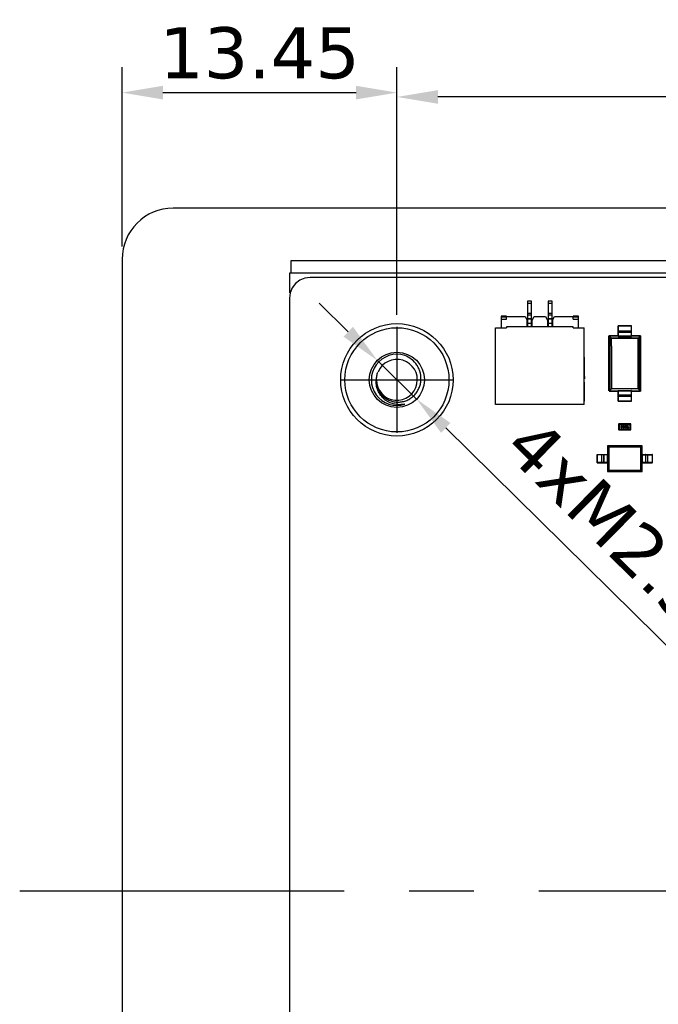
# Model space of a CAD drawing. Header units: millimetres. Extents: x 344 to 667, y 229 to 335.
# Tile 19 of 206: x 531 to 563, y 269 to 317. Entities that reach past the tile are written whole.
import ezdxf

# ---------------------------------------------------------------- set-up
doc = ezdxf.new("R2010")
doc.units = ezdxf.units.MM
doc.header["$LTSCALE"] = 0.5
doc.header["$PDMODE"] = 3
doc.header["$PDSIZE"] = 0.3125
doc.linetypes.add('CENTER', pattern=[50.8, 31.75, -6.35, 6.35, -6.35])
doc.layers.get('0').update_dxf_attribs({"linetype": 'CONTINUOUS'})
doc.layers.get('Defpoints').update_dxf_attribs({"linetype": 'CONTINUOUS'})
doc.layers.add('Dim', color=6, linetype='CONTINUOUS', lineweight=13)
doc.styles.add('Verdana', font='verdana.ttf', dxfattribs={"height": 2.5})
doc.dimstyles.new('aaaaaaaa 3.0', dxfattribs={"dimtxt": 2.5, "dimasz": 2, "dimexe": 1.25, "dimexo": 0.625, "dimtad": 1, "dimzin": 9, "dimdsep": 46, "dimtxsty": 'Verdana', "dimcen": 0, "dimazin": 0, "dimtfac": 1, "dimtmove": 0, "dimatfit": 3, "dimfxl": 1, "dimlwd": 25, "dimlwe": 25, "dimarcsym": 0})

# ---------------------------------------------------------------- blocks, each defined once
blk = doc.blocks.new('*D29')
at = {"layer": 'Defpoints', "color": 0}
for p in [(548.852, 300.23), (550.775, 298.335)]:
    blk.add_point(p, dxfattribs=at)
at = {"layer": 'Dim', "color": 0, "lineweight": 25}
for p, q in [((547.428, 301.634), (546.003, 303.038)), ((548.852, 300.23), (550.775, 298.335)), ((568.452, 280.91), (552.199, 296.931))]:
    blk.add_line(p, q, dxfattribs=at)
at = {"layer": 'Dim', "color": 0}
for points in [[(547.194, 301.397), (547.662, 301.872), (548.852, 300.23)], [(552.433, 297.168), (551.965, 296.693), (550.775, 298.335)]]:
    blk.add_solid(points, dxfattribs=at)
at = {"layer": 'Dim', "color": 0, "insert": (562.628, 289.832), "char_height": 2.5, "attachment_point": 5, "rotation": 315.4114, "style": 'Verdana'}
blk.add_mtext('4xM2.5{\\f宋体|b0|i0|c134|p2;螺纹}', dxfattribs=at)
blk = doc.blocks.new('*D32')
at = {"layer": 'Defpoints', "color": 0}
for p in [(549.811, 313.125), (549.811, 301.833), (641.811, 301.833)]:
    blk.add_point(p, dxfattribs=at)
at = {"layer": 'Dim', "color": 0, "lineweight": 25}
for p, q in [((549.811, 302.458), (549.811, 314.375)), ((641.811, 302.458), (641.811, 314.375)), ((639.811, 313.125), (551.811, 313.125))]:
    blk.add_line(p, q, dxfattribs=at)
at = {"layer": 'Dim', "color": 0}
for points in [[(551.811, 313.458), (551.811, 312.792), (549.811, 313.125)], [(639.811, 312.792), (639.811, 313.458), (641.811, 313.125)]]:
    blk.add_solid(points, dxfattribs=at)
at = {"layer": 'Dim', "color": 0, "insert": (595.811, 315.05), "char_height": 2.5, "attachment_point": 5, "style": 'Verdana'}
blk.add_mtext('92', dxfattribs=at)
blk = doc.blocks.new('*D33')
at = {"layer": 'Defpoints', "color": 0}
for p in [(549.811, 313.337), (536.361, 305.183), (549.811, 302.033)]:
    blk.add_point(p, dxfattribs=at)
at = {"layer": 'Dim', "color": 0, "lineweight": 25}
for p, q in [((536.361, 305.808), (536.361, 314.587)), ((549.811, 302.658), (549.811, 314.587)), ((538.361, 313.337), (547.811, 313.337))]:
    blk.add_line(p, q, dxfattribs=at)
at = {"layer": 'Dim', "color": 0}
for points in [[(538.361, 313.67), (538.361, 313.003), (536.361, 313.337)], [(547.811, 313.003), (547.811, 313.67), (549.811, 313.337)]]:
    blk.add_solid(points, dxfattribs=at)
at = {"layer": 'Dim', "color": 0, "insert": (543.086, 315.264), "char_height": 2.5, "attachment_point": 5, "style": 'Verdana'}
blk.add_mtext('13.45', dxfattribs=at)

msp = doc.modelspace()

# ---------------------------------------------------------------- linework, layer by layer
at = {"linetype": 'Continuous'}
for p, q in [((648.261, 307.683), (538.861, 307.683)), ((536.361, 305.183), (536.361, 243.383)), ((544.611, 305.113), (544.611, 304.513)), ((646.561, 305.113), (544.611, 305.113)), ((544.576, 303.544), (544.576, 304.513)), ((544.576, 304.513), (647.146, 304.513)), ((545.053, 304.156), (544.844, 303.996)), ((545.296, 304.257), (545.053, 304.156)), ((545.557, 304.283), (545.296, 304.257)), ((646.057, 304.283), (545.557, 304.283)), ((544.583, 303.544), (544.549, 303.283)), ((544.684, 303.787), (544.583, 303.544)), ((544.844, 303.996), (544.684, 303.787)), ((544.549, 303.283), (544.554, 266.733)), ((556.202, 303.131), (556.202, 301.881)), ((556.402, 303.131), (556.202, 303.131)), ((556.402, 301.881), (556.402, 303.131)), ((557.202, 303.131), (557.202, 301.881)), ((557.402, 303.131), (557.202, 303.131)), ((557.402, 301.881), (557.402, 303.131)), ((556.202, 303.031), (556.402, 303.031)), ((557.202, 303.031), (557.402, 303.031)), ((554.917, 302.391), (554.917, 301.831)), ((555.167, 302.391), (554.917, 302.391)), ((554.917, 302.382), (555.167, 302.382)), ((555.167, 302.343), (554.917, 302.343)), ((554.917, 302.252), (555.167, 302.252)), ((555.167, 302.382), (555.167, 302.391)), ((555.167, 302.252), (555.167, 302.381)), ((555.167, 302.381), (556.077, 302.381)), ((556.077, 302.381), (556.177, 302.207)), ((556.177, 301.881), (556.177, 302.207)), ((556.202, 302.539), (556.402, 302.539)), ((556.402, 302.452), (556.202, 302.452)), ((556.202, 302.276), (556.402, 302.276)), ((556.402, 302.251), (556.202, 302.251)), ((556.427, 302.207), (556.527, 302.381)), ((556.427, 301.881), (556.427, 302.207)), ((556.527, 302.381), (557.077, 302.381)), ((557.077, 302.381), (557.177, 302.207)), ((557.177, 302.207), (557.177, 301.881)), ((557.202, 302.539), (557.402, 302.539)), ((557.402, 302.452), (557.202, 302.452)), ((557.202, 302.276), (557.402, 302.276)), ((557.402, 302.251), (557.202, 302.251)), ((557.427, 302.207), (557.527, 302.381)), ((557.427, 302.207), (557.427, 301.881)), ((557.527, 302.381), (558.437, 302.38)), ((558.437, 302.39), (558.437, 302.381)), ((558.687, 302.39), (558.437, 302.39)), ((558.437, 302.381), (558.687, 302.381)), ((558.437, 302.252), (558.437, 302.38)), ((558.687, 302.343), (558.437, 302.343)), ((558.437, 302.252), (558.687, 302.252)), ((558.687, 301.83), (558.687, 302.39)), ((554.627, 298.081), (554.627, 301.831)), ((554.627, 301.831), (555.167, 301.831)), ((555.167, 301.881), (555.167, 301.831)), ((558.437, 301.88), (555.167, 301.881)), ((556.202, 302.055), (556.402, 302.055)), ((556.402, 302.046), (556.202, 302.046)), ((557.202, 302.055), (557.402, 302.055)), ((557.402, 302.046), (557.202, 302.046)), ((558.437, 301.83), (558.437, 301.88)), ((558.437, 301.83), (558.977, 301.83)), ((558.977, 298.08), (558.977, 301.83)), ((560.632, 301.926), (560.632, 301.405)), ((560.632, 301.926), (561.282, 301.926)), ((560.632, 301.681), (561.282, 301.681)), ((560.637, 301.405), (560.637, 301.931)), ((561.277, 301.931), (560.637, 301.931)), ((561.277, 301.606), (560.637, 301.606)), ((561.277, 301.931), (561.277, 301.405)), ((561.282, 301.405), (561.282, 301.926)), ((560.182, 301.421), (560.182, 299.631)), ((560.182, 301.421), (560.182, 299.631)), ((560.182, 301.421), (560.291, 301.313)), ((560.182, 301.421), (560.182, 301.421)), ((560.182, 299.631), (560.182, 301.421)), ((560.191, 301.431), (560.188, 301.43)), ((560.191, 301.431), (560.192, 301.431)), ((560.192, 301.431), (560.191, 301.431)), ((560.192, 301.431), (560.192, 301.431)), ((560.192, 301.431), (560.301, 301.322)), ((560.192, 301.431), (560.192, 301.431)), ((560.192, 301.431), (560.632, 301.431)), ((560.632, 301.431), (560.192, 301.431)), ((560.192, 301.431), (560.193, 301.431)), ((560.246, 298.785), (560.246, 301.357)), ((560.291, 301.313), (560.299, 301.313)), ((560.299, 301.313), (560.299, 300.931)), ((560.301, 301.314), (560.301, 301.322)), ((561.614, 301.322), (560.301, 301.322)), ((560.301, 301.314), (561.614, 301.314)), ((560.632, 301.431), (561.282, 301.431)), ((560.637, 301.405), (561.277, 301.405)), ((561.282, 301.431), (561.722, 301.431)), ((561.722, 301.431), (561.282, 301.431)), ((561.614, 301.322), (561.722, 301.431)), ((561.614, 301.322), (561.614, 301.314)), ((561.615, 300.931), (561.615, 301.312)), ((561.615, 301.312), (561.623, 301.312)), ((561.623, 301.312), (561.732, 301.421)), ((561.668, 301.357), (561.668, 298.795)), ((561.722, 301.431), (561.722, 301.431)), ((561.732, 301.421), (561.732, 298.741)), ((561.732, 298.741), (561.732, 301.421)), ((561.732, 301.421), (561.732, 301.421)), ((560.299, 300.931), (560.301, 300.931)), ((560.301, 300.931), (560.301, 298.85)), ((561.613, 298.85), (561.614, 300.931)), ((561.615, 300.931), (561.614, 300.931)), ((558.977, 300.399), (558.987, 300.399)), ((558.987, 300.321), (558.977, 300.321)), ((558.977, 300.293), (558.987, 300.293)), ((558.977, 300.216), (558.987, 300.216)), ((558.977, 300.204), (558.987, 300.204)), ((558.977, 300.174), (558.987, 300.174)), ((558.987, 300.216), (558.987, 300.399)), ((558.987, 299.613), (558.987, 300.204)), ((558.977, 300.144), (558.987, 300.144)), ((558.987, 300.066), (558.977, 300.066)), ((558.977, 300.038), (558.987, 300.038)), ((558.977, 299.961), (558.987, 299.961)), ((558.977, 299.95), (558.987, 299.95)), ((558.977, 299.919), (558.987, 299.919)), ((558.987, 299.842), (558.977, 299.842)), ((558.977, 299.784), (558.987, 299.784)), ((558.977, 299.753), (558.987, 299.753)), ((558.987, 299.746), (558.977, 299.746)), ((558.977, 299.741), (558.987, 299.741)), ((558.977, 299.636), (558.987, 299.636)), ((558.977, 299.629), (558.987, 299.629)), ((558.987, 299.613), (558.977, 299.613)), ((558.977, 299.613), (558.987, 299.613)), ((558.977, 299.595), (558.987, 299.595)), ((558.977, 299.547), (558.987, 299.547)), ((558.977, 299.473), (558.987, 299.473)), ((558.977, 299.443), (558.987, 299.443)), ((558.987, 299.437), (558.977, 299.437)), ((558.987, 299.435), (558.977, 299.435)), ((558.977, 299.354), (558.987, 299.354)), ((558.977, 299.328), (558.987, 299.328)), ((558.987, 299.443), (558.987, 299.595)), ((558.987, 299.437), (558.987, 299.328)), ((560.182, 298.736), (560.182, 299.631)), ((560.182, 298.736), (560.182, 299.631)), ((560.182, 299.631), (560.182, 298.736)), ((558.977, 299.161), (558.987, 299.161)), ((558.987, 299.018), (558.977, 299.018)), ((558.977, 298.94), (558.987, 298.94)), ((558.977, 298.743), (558.987, 298.743)), ((558.987, 298.239), (558.987, 299.161)), ((560.187, 298.731), (560.632, 298.731)), ((560.301, 298.84), (560.192, 298.731)), ((560.632, 298.731), (560.192, 298.731)), ((560.236, 298.795), (560.256, 298.795)), ((560.301, 298.85), (561.613, 298.85)), ((561.613, 298.84), (560.301, 298.84)), ((560.632, 298.757), (560.632, 298.236)), ((561.282, 298.731), (560.632, 298.731)), ((560.637, 298.231), (560.637, 298.758)), ((560.637, 298.758), (561.277, 298.757)), ((561.277, 298.757), (561.277, 298.231)), ((561.282, 298.236), (561.282, 298.757)), ((561.282, 298.731), (561.722, 298.731)), ((561.722, 298.731), (561.282, 298.731)), ((561.722, 298.731), (561.613, 298.84)), ((561.668, 298.795), (561.658, 298.795)), ((561.722, 298.731), (561.722, 298.731)), ((561.732, 298.741), (561.732, 298.741)), ((558.977, 298.57), (558.987, 298.57)), ((558.977, 298.506), (558.987, 298.506)), ((558.977, 298.473), (558.987, 298.473)), ((558.977, 298.307), (558.987, 298.307)), ((558.977, 298.239), (558.987, 298.239)), ((560.632, 298.481), (561.282, 298.481)), ((561.282, 298.236), (560.632, 298.236)), ((560.637, 298.556), (561.277, 298.556)), ((560.637, 298.231), (561.277, 298.231)), ((558.977, 298.08), (554.627, 298.081)), ((560.652, 297.103), (560.652, 296.859)), ((560.652, 297.103), (561.262, 297.103)), ((561.262, 296.859), (560.652, 296.859)), ((560.682, 296.829), (560.682, 297.134)), ((561.231, 297.134), (560.682, 297.134)), ((560.682, 296.829), (561.231, 296.829)), ((560.713, 296.829), (560.713, 297.134)), ((560.776, 296.993), (560.776, 296.976)), ((560.793, 296.993), (560.793, 296.976)), ((560.832, 296.976), (560.832, 296.993)), ((560.85, 296.976), (560.85, 296.993)), ((560.873, 296.951), (560.873, 296.933)), ((560.873, 296.933), (560.95, 296.933)), ((560.936, 296.95), (560.9, 296.95)), ((560.95, 296.933), (560.95, 296.94)), ((560.98, 296.993), (560.98, 296.976)), ((560.998, 296.993), (560.998, 296.976)), ((561.037, 296.976), (561.037, 296.993)), ((561.054, 296.976), (561.054, 296.993)), ((561.128, 297.038), (561.092, 297.028)), ((561.111, 296.95), (561.094, 296.95)), ((561.094, 296.933), (561.145, 296.933)), ((561.096, 297.011), (561.111, 297.015)), ((561.111, 297.015), (561.111, 296.95)), ((561.128, 296.95), (561.128, 297.038)), ((561.145, 296.95), (561.128, 296.95)), ((561.201, 297.134), (561.201, 296.829)), ((561.231, 297.134), (561.231, 296.829)), ((561.262, 296.859), (561.262, 297.103)), ((560.107, 296.051), (560.107, 295.626)), ((560.107, 296.051), (560.173, 295.984)), ((561.807, 296.05), (560.107, 296.051)), ((560.173, 295.984), (560.173, 294.867)), ((561.74, 295.984), (560.173, 295.984)), ((561.807, 296.05), (561.74, 295.984)), ((561.74, 294.867), (561.74, 295.984)), ((561.807, 295.625), (561.807, 296.05)), ((559.607, 295.621), (559.607, 295.231)), ((559.607, 295.621), (560.137, 295.621)), ((559.612, 295.226), (559.612, 295.626)), ((559.612, 295.626), (560.137, 295.626)), ((559.834, 295.226), (559.835, 295.626)), ((559.922, 295.621), (559.922, 295.231)), ((559.93, 295.621), (559.93, 295.231)), ((560.105, 295.226), (560.105, 295.626)), ((560.137, 295.231), (560.137, 295.621)), ((561.776, 295.62), (561.776, 295.23)), ((561.776, 295.62), (562.307, 295.62)), ((561.777, 295.625), (562.302, 295.625)), ((561.808, 295.625), (561.808, 295.225)), ((561.983, 295.23), (561.983, 295.62)), ((561.991, 295.23), (561.991, 295.62)), ((562.079, 295.225), (562.079, 295.625)), ((562.302, 295.625), (562.302, 295.225)), ((562.307, 295.23), (562.307, 295.62)), ((560.137, 295.231), (559.607, 295.231)), ((559.612, 295.226), (560.136, 295.226)), ((560.107, 295.226), (560.106, 294.801)), ((560.173, 294.867), (560.106, 294.801)), ((560.173, 294.867), (561.74, 294.867)), ((561.806, 294.8), (561.74, 294.867)), ((562.307, 295.23), (561.776, 295.23)), ((561.777, 295.225), (562.302, 295.225)), ((561.806, 294.8), (561.807, 295.225)), ((560.106, 294.801), (561.806, 294.8))]:
    msp.add_line(p, q, dxfattribs=at)
at = {"color": 1, "linetype": 'CENTER'}
for p, q in [((549.811, 301.882), (549.811, 296.683)), ((547.066, 299.283), (552.556, 299.283)), ((531.351, 274.283), (654.121, 274.283))]:
    msp.add_line(p, q, dxfattribs=at)
at = {"linetype": 'Continuous'}
for radius in [2.75, 2.55, 1.35]:
    msp.add_circle((549.807, 299.282), radius, dxfattribs=at)
for centre, radius, start, end in [((538.861, 305.183), 2.5, 90, 180), ((560.637, 301.926), 0.005, 89.9951, 179.9951), ((560.637, 301.601), 0.005, 89.9951, 179.9951), ((561.277, 301.926), 0.005, 359.9951, 89.9951), ((561.277, 301.601), 0.005, 359.9951, 89.9951), ((560.192, 301.421), 0.01, 96.2988, 179.9951), ((560.193, 301.421), 0.0106, 114.8451, 121.4208), ((560.193, 301.421), 0.00993, 91.7338, 97.9599), ((561.722, 301.421), 0.01, 359.9951, 89.9951), ((549.807, 299.282), 1.25, 71.9832, 287.9832), ((549.807, 299.282), 1, 179.9835, 157.483), ((561.722, 298.741), 0.01, 269.9951, 359.9951), ((560.637, 298.561), 0.005, 179.9951, 269.9951), ((560.637, 298.236), 0.005, 179.9951, 269.9951), ((561.277, 298.561), 0.005, 269.9951, 359.9951), ((561.277, 298.236), 0.005, 269.9951, 359.9951), ((560.682, 297.103), 0.0305, 89.9951, 179.9951), ((560.682, 296.859), 0.0305, 179.9951, 269.9951), ((561.231, 297.103), 0.0305, 359.9951, 89.9951), ((561.231, 296.859), 0.0305, 269.9951, 359.9951), ((559.612, 295.621), 0.005, 89.9951, 179.9951), ((562.302, 295.62), 0.005, 359.9951, 89.9951), ((559.612, 295.231), 0.005, 179.9951, 269.9951), ((562.302, 295.23), 0.005, 269.9951, 359.9951)]:
    msp.add_arc(centre, radius, start, end, dxfattribs=at)
for centre, major_axis, start_param, end_param in [((560.637, 301.405), (0.005, 0), -3.141593, -1.570796), ((561.277, 301.405), (0.005, 0), -1.570796, 0), ((560.637, 298.757), (0.005, 0), 1.570796, 3.141593), ((561.277, 298.757), (0.005, 0), 0, 1.570796), ((560.137, 295.621), (0, 0.005), -1.570796, 0), ((561.777, 295.62), (0, 0.005), 0, 1.570796), ((560.136, 295.231), (0, 0.005), -3.141593, -1.570796), ((561.777, 295.23), (0, 0.005), -4.712389, -3.141593)]:
    msp.add_ellipse(centre, major_axis=major_axis, ratio=0.176327, start_param=start_param, end_param=end_param, dxfattribs=at)
for points, knots in [([(560.187, 301.43), (560.186, 301.429), (560.183, 301.426), (560.182, 301.423), (560.182, 301.421)], [0, 0, 0, 0, 0.500252, 1, 1, 1, 1]), ([(560.183, 301.424), (560.184, 301.426), (560.186, 301.429), (560.189, 301.431), (560.191, 301.431)], [0, 0, 0, 0, 0.501171, 1, 1, 1, 1]), ([(560.301, 301.322), (560.298, 301.322), (560.293, 301.32), (560.291, 301.315), (560.291, 301.313)], [0, 0, 0, 0, 0.499541, 1, 1, 1, 1]), ([(561.623, 301.312), (561.623, 301.315), (561.621, 301.32), (561.616, 301.322), (561.614, 301.322)], [0, 0, 0, 0, 0.500465, 1, 1, 1, 1]), ([(561.722, 301.431), (561.725, 301.431), (561.73, 301.428), (561.732, 301.423), (561.732, 301.421)], [0, 0, 0, 0, 0.499543, 1, 1, 1, 1]), ([(550.985, 299.282), (550.989, 299.345), (550.984, 299.473), (550.948, 299.661), (550.881, 299.841), (550.756, 300.063), (550.537, 300.3), (550.312, 300.426), (550.193, 300.471)], [0, 0, 0, 0, 0.125176, 0.250358, 0.375544, 0.50073, 0.750346, 1, 1, 1, 1]), ([(550.193, 298.093), (550.106, 298.075), (549.927, 298.057), (549.661, 298.089), (549.449, 298.165), (549.295, 298.253), (549.151, 298.358), (548.997, 298.521), (548.887, 298.717), (548.83, 298.885), (548.795, 299.06), (548.795, 299.195), (548.807, 299.282)], [0, 0, 0, 0, 0.125139, 0.250227, 0.375268, 0.437874, 0.500469, 0.625399, 0.750259, 0.812788, 0.875295, 1, 1, 1, 1]), ([(548.807, 299.282), (548.803, 299.211), (548.81, 299.068), (548.866, 298.86), (548.964, 298.668), (549.099, 298.5), (549.265, 298.364), (549.456, 298.263), (549.662, 298.203), (549.876, 298.184), (550.09, 298.208), (550.296, 298.272), (550.485, 298.375), (550.651, 298.511), (550.789, 298.677), (550.894, 298.865), (550.962, 299.068), (550.982, 299.211), (550.985, 299.282)], [0, 0, 0, 0, 0.062474, 0.12495, 0.187431, 0.249916, 0.312406, 0.374899, 0.437394, 0.499893, 0.562395, 0.624901, 0.68741, 0.749921, 0.812435, 0.874955, 0.937476, 1, 1, 1, 1]), ([(560.246, 298.785), (560.245, 298.785), (560.244, 298.785), (560.241, 298.786), (560.239, 298.788), (560.236, 298.791), (560.236, 298.794), (560.236, 298.795)], [0, 0, 0, 0, 0.122885, 0.248491, 0.498991, 0.749673, 1, 1, 1, 1]), ([(561.732, 298.741), (561.732, 298.74), (561.731, 298.737), (561.729, 298.734), (561.726, 298.732), (561.724, 298.731), (561.723, 298.731), (561.722, 298.731)], [0, 0, 0, 0, 0.249124, 0.499846, 0.750299, 0.875373, 1, 1, 1, 1]), ([(560.813, 297.038), (560.811, 297.038), (560.808, 297.038), (560.804, 297.037), (560.8, 297.036), (560.797, 297.034), (560.794, 297.032), (560.791, 297.03), (560.788, 297.027), (560.785, 297.024), (560.783, 297.02), (560.781, 297.016), (560.779, 297.013), (560.778, 297.009), (560.777, 297.005), (560.776, 297.001), (560.776, 296.997), (560.776, 296.995), (560.776, 296.993)], [0, 0, 0, 0, 0.06692, 0.130834, 0.19258, 0.252759, 0.312631, 0.373411, 0.436359, 0.501894, 0.568244, 0.632472, 0.69556, 0.757163, 0.818592, 0.878885, 0.939235, 1, 1, 1, 1]), ([(560.776, 296.976), (560.776, 296.975), (560.776, 296.972), (560.776, 296.969), (560.777, 296.966), (560.777, 296.963), (560.778, 296.96), (560.779, 296.957), (560.781, 296.954), (560.782, 296.951), (560.784, 296.948), (560.785, 296.946), (560.787, 296.944), (560.789, 296.941), (560.79, 296.94), (560.792, 296.938), (560.794, 296.937), (560.796, 296.935), (560.799, 296.933), (560.803, 296.932), (560.808, 296.931), (560.811, 296.931), (560.813, 296.931)], [0, 0, 0, 0, 0.049886, 0.09882, 0.148132, 0.19689, 0.246038, 0.295176, 0.345305, 0.395692, 0.445312, 0.491875, 0.535813, 0.577009, 0.616081, 0.652689, 0.687585, 0.720206, 0.785062, 0.85223, 0.923759, 1, 1, 1, 1]), ([(560.793, 296.993), (560.793, 296.994), (560.793, 296.996), (560.794, 296.999), (560.794, 297.002), (560.795, 297.005), (560.796, 297.008), (560.797, 297.01), (560.799, 297.013), (560.8, 297.014), (560.8, 297.015)], [0, 0, 0, 0, 0.135446, 0.266257, 0.393419, 0.517936, 0.639137, 0.758785, 0.879345, 1, 1, 1, 1]), ([(560.801, 296.954), (560.8, 296.954), (560.799, 296.956), (560.797, 296.959), (560.796, 296.961), (560.795, 296.964), (560.794, 296.967), (560.794, 296.97), (560.793, 296.973), (560.793, 296.975), (560.793, 296.976)], [0, 0, 0, 0, 0.124927, 0.248361, 0.370889, 0.492583, 0.61616, 0.741472, 0.869044, 1, 1, 1, 1]), ([(560.8, 297.015), (560.801, 297.015), (560.802, 297.016), (560.803, 297.017), (560.804, 297.018), (560.806, 297.019), (560.807, 297.02), (560.809, 297.02), (560.811, 297.021), (560.812, 297.021), (560.813, 297.021)], [0, 0, 0, 0, 0.13042, 0.256046, 0.378133, 0.498725, 0.620452, 0.742761, 0.869406, 1, 1, 1, 1]), ([(560.813, 296.948), (560.812, 296.948), (560.811, 296.948), (560.809, 296.949), (560.807, 296.949), (560.806, 296.95), (560.804, 296.95), (560.803, 296.951), (560.802, 296.952), (560.801, 296.953), (560.801, 296.954)], [0, 0, 0, 0, 0.139844, 0.271849, 0.399162, 0.521619, 0.6402, 0.758957, 0.87828, 1, 1, 1, 1]), ([(560.85, 296.993), (560.85, 296.994), (560.85, 296.997), (560.849, 297), (560.849, 297.003), (560.848, 297.006), (560.847, 297.009), (560.846, 297.012), (560.845, 297.015), (560.843, 297.018), (560.842, 297.021), (560.84, 297.023), (560.838, 297.026), (560.837, 297.028), (560.835, 297.03), (560.833, 297.031), (560.832, 297.033), (560.829, 297.034), (560.826, 297.036), (560.822, 297.037), (560.817, 297.038), (560.814, 297.038), (560.813, 297.038)], [0, 0, 0, 0, 0.049855, 0.099516, 0.148482, 0.19758, 0.246804, 0.296268, 0.346517, 0.397047, 0.446826, 0.49336, 0.537801, 0.579207, 0.617974, 0.654833, 0.689171, 0.722088, 0.786392, 0.853518, 0.924186, 1, 1, 1, 1]), ([(560.813, 297.021), (560.813, 297.021), (560.815, 297.021), (560.816, 297.02), (560.818, 297.02), (560.82, 297.019), (560.821, 297.019), (560.823, 297.018), (560.824, 297.017), (560.824, 297.016), (560.825, 297.015)], [0, 0, 0, 0, 0.138115, 0.270177, 0.397547, 0.520057, 0.63869, 0.757499, 0.878226, 1, 1, 1, 1]), ([(560.813, 296.931), (560.814, 296.931), (560.817, 296.931), (560.821, 296.932), (560.825, 296.933), (560.829, 296.935), (560.832, 296.937), (560.835, 296.939), (560.838, 296.942), (560.84, 296.945), (560.842, 296.949), (560.844, 296.953), (560.846, 296.956), (560.847, 296.96), (560.848, 296.964), (560.849, 296.968), (560.85, 296.972), (560.85, 296.974), (560.85, 296.976)], [0, 0, 0, 0, 0.067217, 0.131051, 0.19272, 0.252824, 0.312745, 0.373449, 0.436041, 0.501494, 0.567761, 0.632087, 0.695096, 0.757109, 0.817993, 0.878657, 0.939311, 1, 1, 1, 1]), ([(560.825, 296.954), (560.825, 296.954), (560.824, 296.953), (560.823, 296.952), (560.821, 296.951), (560.82, 296.95), (560.818, 296.949), (560.816, 296.949), (560.815, 296.948), (560.814, 296.948), (560.813, 296.948)], [0, 0, 0, 0, 0.129853, 0.25607, 0.380154, 0.49978, 0.62208, 0.743277, 0.868791, 1, 1, 1, 1]), ([(560.825, 297.015), (560.825, 297.015), (560.827, 297.013), (560.828, 297.01), (560.83, 297.008), (560.831, 297.005), (560.831, 297.002), (560.832, 296.999), (560.832, 296.996), (560.832, 296.994), (560.832, 296.993)], [0, 0, 0, 0, 0.125331, 0.248948, 0.371201, 0.494032, 0.616811, 0.742104, 0.868849, 1, 1, 1, 1]), ([(560.832, 296.976), (560.832, 296.975), (560.832, 296.973), (560.832, 296.97), (560.831, 296.967), (560.831, 296.964), (560.83, 296.961), (560.828, 296.959), (560.827, 296.956), (560.826, 296.955), (560.825, 296.954)], [0, 0, 0, 0, 0.135449, 0.266263, 0.393429, 0.516942, 0.639128, 0.758779, 0.879341, 1, 1, 1, 1]), ([(560.928, 296.996), (560.928, 296.996), (560.927, 296.995), (560.925, 296.993), (560.923, 296.992), (560.921, 296.99), (560.919, 296.988), (560.916, 296.985), (560.913, 296.983), (560.91, 296.98), (560.906, 296.977), (560.902, 296.974), (560.898, 296.971), (560.894, 296.967), (560.889, 296.964), (560.884, 296.96), (560.879, 296.956), (560.875, 296.953), (560.873, 296.951)], [0, 0, 0, 0, 0.026647, 0.057942, 0.094152, 0.134806, 0.180631, 0.231142, 0.286385, 0.346321, 0.411439, 0.481035, 0.555329, 0.634592, 0.718826, 0.807759, 0.901393, 1, 1, 1, 1]), ([(560.914, 297.038), (560.912, 297.038), (560.909, 297.038), (560.904, 297.037), (560.899, 297.036), (560.895, 297.034), (560.89, 297.031), (560.887, 297.028), (560.884, 297.025), (560.881, 297.021), (560.879, 297.018), (560.878, 297.015), (560.877, 297.012), (560.877, 297.01), (560.876, 297.009)], [0, 0, 0, 0, 0.098286, 0.193983, 0.289056, 0.384352, 0.477435, 0.566197, 0.652355, 0.737986, 0.818188, 0.887401, 0.94802, 1, 1, 1, 1]), ([(560.876, 297.009), (560.877, 297.008), (560.877, 297.007), (560.877, 297.006), (560.878, 297.004), (560.879, 297.003), (560.88, 297.002), (560.882, 297.001), (560.884, 297), (560.885, 297), (560.885, 297)], [0, 0, 0, 0, 0.120856, 0.239483, 0.360995, 0.490166, 0.620982, 0.746416, 0.870253, 1, 1, 1, 1]), ([(560.885, 297), (560.886, 297), (560.887, 297), (560.888, 297.001), (560.889, 297.001), (560.891, 297.002), (560.892, 297.003), (560.892, 297.004), (560.893, 297.005), (560.894, 297.006), (560.894, 297.007)], [0, 0, 0, 0, 0.127347, 0.246131, 0.359406, 0.470543, 0.586092, 0.711469, 0.847022, 1, 1, 1, 1]), ([(560.894, 297.007), (560.894, 297.008), (560.895, 297.009), (560.896, 297.012), (560.897, 297.014), (560.898, 297.015), (560.899, 297.015)], [0, 0, 0, 0, 0.285518, 0.544185, 0.781367, 1, 1, 1, 1]), ([(560.899, 297.015), (560.899, 297.016), (560.9, 297.017), (560.902, 297.018), (560.904, 297.019), (560.905, 297.019), (560.907, 297.02), (560.909, 297.02), (560.911, 297.021), (560.913, 297.021), (560.914, 297.021)], [0, 0, 0, 0, 0.121873, 0.243139, 0.363336, 0.485133, 0.607572, 0.734701, 0.864814, 1, 1, 1, 1]), ([(560.9, 296.95), (560.902, 296.951), (560.906, 296.954), (560.911, 296.959), (560.916, 296.963), (560.921, 296.966), (560.925, 296.969), (560.928, 296.972), (560.931, 296.975), (560.933, 296.976), (560.934, 296.977)], [0, 0, 0, 0, 0.176662, 0.337826, 0.484741, 0.617764, 0.73494, 0.837793, 0.926412, 1, 1, 1, 1]), ([(560.95, 297.005), (560.95, 297.006), (560.95, 297.009), (560.95, 297.012), (560.949, 297.015), (560.948, 297.018), (560.946, 297.021), (560.945, 297.023), (560.943, 297.026), (560.94, 297.028), (560.938, 297.031), (560.935, 297.033), (560.932, 297.034), (560.928, 297.036), (560.925, 297.037), (560.921, 297.037), (560.918, 297.038), (560.915, 297.038), (560.914, 297.038)], [0, 0, 0, 0, 0.060981, 0.120256, 0.178148, 0.236115, 0.293993, 0.352864, 0.413358, 0.476056, 0.539296, 0.602396, 0.665116, 0.728325, 0.792919, 0.859317, 0.928302, 1, 1, 1, 1]), ([(560.914, 297.021), (560.915, 297.021), (560.918, 297.021), (560.922, 297.02), (560.925, 297.018), (560.928, 297.016), (560.93, 297.014), (560.932, 297.012), (560.933, 297.009), (560.933, 297.007), (560.933, 297.006)], [0, 0, 0, 0, 0.156344, 0.299348, 0.4327, 0.561, 0.682299, 0.791883, 0.89611, 1, 1, 1, 1]), ([(560.933, 297.006), (560.933, 297.005), (560.933, 297.004), (560.932, 297.001), (560.93, 296.999), (560.929, 296.997), (560.928, 296.996)], [0, 0, 0, 0, 0.212836, 0.442809, 0.70317, 1, 1, 1, 1]), ([(560.934, 296.977), (560.935, 296.978), (560.936, 296.979), (560.939, 296.981), (560.941, 296.984), (560.943, 296.986), (560.944, 296.987), (560.946, 296.989), (560.947, 296.991), (560.948, 296.993), (560.949, 296.995), (560.95, 296.999), (560.95, 297.002), (560.95, 297.004), (560.95, 297.005)], [0, 0, 0, 0, 0.103002, 0.197728, 0.285279, 0.365235, 0.437224, 0.502446, 0.560545, 0.611446, 0.707576, 0.80349, 0.900532, 1, 1, 1, 1]), ([(560.942, 296.953), (560.941, 296.953), (560.94, 296.953), (560.939, 296.952), (560.938, 296.951), (560.937, 296.95), (560.936, 296.95)], [0, 0, 0, 0, 0.20611, 0.432681, 0.695597, 1, 1, 1, 1]), ([(560.95, 296.94), (560.95, 296.942), (560.95, 296.944), (560.95, 296.946), (560.949, 296.948), (560.948, 296.95), (560.947, 296.951), (560.945, 296.952), (560.944, 296.953), (560.942, 296.953), (560.942, 296.953)], [0, 0, 0, 0, 0.1844, 0.34094, 0.473574, 0.586824, 0.690029, 0.789175, 0.890445, 1, 1, 1, 1]), ([(561.017, 297.038), (561.016, 297.038), (561.013, 297.038), (561.009, 297.037), (561.005, 297.036), (561.001, 297.034), (560.998, 297.032), (560.995, 297.03), (560.992, 297.027), (560.99, 297.024), (560.988, 297.02), (560.986, 297.016), (560.984, 297.013), (560.983, 297.009), (560.982, 297.005), (560.981, 297.001), (560.98, 296.997), (560.98, 296.995), (560.98, 296.993)], [0, 0, 0, 0, 0.06692, 0.130834, 0.19258, 0.252759, 0.312631, 0.373411, 0.436359, 0.501894, 0.568244, 0.632472, 0.69556, 0.757163, 0.818592, 0.878885, 0.939235, 1, 1, 1, 1]), ([(560.98, 296.976), (560.98, 296.975), (560.98, 296.972), (560.981, 296.969), (560.981, 296.966), (560.982, 296.963), (560.983, 296.96), (560.984, 296.957), (560.985, 296.954), (560.987, 296.951), (560.988, 296.948), (560.99, 296.946), (560.991, 296.944), (560.993, 296.941), (560.995, 296.94), (560.996, 296.938), (560.998, 296.937), (561.001, 296.935), (561.004, 296.933), (561.008, 296.932), (561.013, 296.931), (561.016, 296.931), (561.017, 296.931)], [0, 0, 0, 0, 0.049886, 0.09882, 0.148132, 0.19689, 0.246038, 0.295176, 0.345305, 0.395692, 0.445312, 0.491875, 0.535813, 0.577009, 0.616081, 0.652689, 0.687585, 0.720206, 0.785062, 0.85223, 0.923759, 1, 1, 1, 1]), ([(560.998, 296.993), (560.998, 296.994), (560.998, 296.996), (560.998, 296.999), (560.999, 297.002), (560.999, 297.005), (561, 297.008), (561.002, 297.01), (561.003, 297.013), (561.004, 297.014), (561.005, 297.015)], [0, 0, 0, 0, 0.135446, 0.266257, 0.393419, 0.517936, 0.639137, 0.758785, 0.879345, 1, 1, 1, 1]), ([(561.005, 296.954), (561.005, 296.954), (561.003, 296.956), (561.002, 296.959), (561.001, 296.961), (560.999, 296.964), (560.999, 296.967), (560.998, 296.97), (560.998, 296.973), (560.998, 296.975), (560.998, 296.976)], [0, 0, 0, 0, 0.124927, 0.248361, 0.370889, 0.492583, 0.61616, 0.741472, 0.869044, 1, 1, 1, 1]), ([(561.005, 297.015), (561.005, 297.015), (561.006, 297.016), (561.007, 297.017), (561.009, 297.018), (561.01, 297.019), (561.012, 297.02), (561.014, 297.02), (561.015, 297.021), (561.017, 297.021), (561.017, 297.021)], [0, 0, 0, 0, 0.13042, 0.256046, 0.378133, 0.498725, 0.620452, 0.742761, 0.869406, 1, 1, 1, 1]), ([(561.017, 296.948), (561.017, 296.948), (561.016, 296.948), (561.014, 296.949), (561.012, 296.949), (561.01, 296.95), (561.009, 296.95), (561.008, 296.951), (561.006, 296.952), (561.006, 296.953), (561.005, 296.954)], [0, 0, 0, 0, 0.139844, 0.271849, 0.399162, 0.521619, 0.6402, 0.758957, 0.87828, 1, 1, 1, 1]), ([(561.054, 296.993), (561.054, 296.994), (561.054, 296.997), (561.054, 297), (561.053, 297.003), (561.053, 297.006), (561.052, 297.009), (561.051, 297.012), (561.049, 297.015), (561.048, 297.018), (561.046, 297.021), (561.045, 297.023), (561.043, 297.026), (561.041, 297.028), (561.04, 297.03), (561.038, 297.031), (561.036, 297.033), (561.034, 297.034), (561.031, 297.036), (561.026, 297.037), (561.022, 297.038), (561.019, 297.038), (561.017, 297.038)], [0, 0, 0, 0, 0.049855, 0.099516, 0.148482, 0.19758, 0.246804, 0.296268, 0.346517, 0.397047, 0.446826, 0.49336, 0.537801, 0.579207, 0.617974, 0.654833, 0.689171, 0.722088, 0.786392, 0.853518, 0.924186, 1, 1, 1, 1]), ([(561.017, 297.021), (561.018, 297.021), (561.019, 297.021), (561.021, 297.02), (561.023, 297.02), (561.024, 297.019), (561.026, 297.019), (561.027, 297.018), (561.028, 297.017), (561.029, 297.016), (561.029, 297.015)], [0, 0, 0, 0, 0.138115, 0.270177, 0.397547, 0.520057, 0.63869, 0.757499, 0.878226, 1, 1, 1, 1]), ([(561.017, 296.931), (561.019, 296.931), (561.022, 296.931), (561.026, 296.932), (561.03, 296.933), (561.033, 296.935), (561.036, 296.937), (561.039, 296.939), (561.042, 296.942), (561.045, 296.945), (561.047, 296.949), (561.049, 296.953), (561.051, 296.956), (561.052, 296.96), (561.053, 296.964), (561.054, 296.968), (561.054, 296.972), (561.054, 296.974), (561.054, 296.976)], [0, 0, 0, 0, 0.067217, 0.131051, 0.19272, 0.252824, 0.312745, 0.373449, 0.436041, 0.501494, 0.567761, 0.632087, 0.695096, 0.757109, 0.817993, 0.878657, 0.939311, 1, 1, 1, 1]), ([(561.03, 296.954), (561.029, 296.954), (561.029, 296.953), (561.027, 296.952), (561.026, 296.951), (561.024, 296.95), (561.023, 296.949), (561.021, 296.949), (561.019, 296.948), (561.018, 296.948), (561.017, 296.948)], [0, 0, 0, 0, 0.129853, 0.25607, 0.380154, 0.49978, 0.62208, 0.743277, 0.868791, 1, 1, 1, 1]), ([(561.029, 297.015), (561.03, 297.015), (561.031, 297.013), (561.033, 297.01), (561.034, 297.008), (561.035, 297.005), (561.036, 297.002), (561.037, 296.999), (561.037, 296.996), (561.037, 296.994), (561.037, 296.993)], [0, 0, 0, 0, 0.125331, 0.248948, 0.371201, 0.494032, 0.616811, 0.742104, 0.868849, 1, 1, 1, 1]), ([(561.037, 296.976), (561.037, 296.975), (561.037, 296.973), (561.037, 296.97), (561.036, 296.967), (561.035, 296.964), (561.034, 296.961), (561.033, 296.959), (561.031, 296.956), (561.03, 296.955), (561.03, 296.954)], [0, 0, 0, 0, 0.135449, 0.266263, 0.393429, 0.516942, 0.639128, 0.758779, 0.879341, 1, 1, 1, 1]), ([(561.092, 297.028), (561.091, 297.028), (561.089, 297.027), (561.087, 297.027), (561.085, 297.026), (561.084, 297.025), (561.083, 297.023), (561.083, 297.022), (561.083, 297.021), (561.083, 297.02), (561.083, 297.019)], [0, 0, 0, 0, 0.187321, 0.344927, 0.475328, 0.579604, 0.674244, 0.773631, 0.882025, 1, 1, 1, 1]), ([(561.083, 297.019), (561.083, 297.018), (561.083, 297.017), (561.083, 297.015), (561.084, 297.014), (561.085, 297.012), (561.086, 297.011), (561.087, 297.01), (561.089, 297.01), (561.09, 297.01), (561.09, 297.01)], [0, 0, 0, 0, 0.138815, 0.27042, 0.39836, 0.52875, 0.654955, 0.771147, 0.884581, 1, 1, 1, 1]), ([(561.094, 296.95), (561.093, 296.95), (561.091, 296.95), (561.089, 296.949), (561.087, 296.949), (561.085, 296.948), (561.084, 296.946), (561.083, 296.945), (561.083, 296.943), (561.083, 296.942), (561.083, 296.941)], [0, 0, 0, 0, 0.169102, 0.317658, 0.446239, 0.563118, 0.671828, 0.776546, 0.884858, 1, 1, 1, 1]), ([(561.083, 296.941), (561.083, 296.941), (561.083, 296.939), (561.083, 296.938), (561.084, 296.936), (561.085, 296.935), (561.087, 296.934), (561.089, 296.933), (561.091, 296.933), (561.093, 296.933), (561.094, 296.933)], [0, 0, 0, 0, 0.115051, 0.223278, 0.329269, 0.437893, 0.554681, 0.682591, 0.83103, 1, 1, 1, 1]), ([(561.09, 297.01), (561.091, 297.01), (561.092, 297.01), (561.093, 297.01), (561.094, 297.01), (561.095, 297.011), (561.096, 297.011)], [0, 0, 0, 0, 0.183151, 0.413144, 0.682305, 1, 1, 1, 1]), ([(561.157, 296.941), (561.156, 296.942), (561.156, 296.943), (561.156, 296.945), (561.155, 296.946), (561.154, 296.948), (561.152, 296.949), (561.15, 296.949), (561.148, 296.95), (561.146, 296.95), (561.145, 296.95)], [0, 0, 0, 0, 0.11517, 0.223509, 0.328254, 0.438012, 0.553651, 0.682263, 0.830856, 1, 1, 1, 1]), ([(561.145, 296.933), (561.146, 296.933), (561.148, 296.933), (561.15, 296.933), (561.152, 296.934), (561.154, 296.935), (561.155, 296.936), (561.156, 296.938), (561.156, 296.939), (561.156, 296.941), (561.157, 296.941)], [0, 0, 0, 0, 0.169012, 0.317488, 0.445429, 0.560977, 0.67065, 0.776666, 0.88492, 1, 1, 1, 1]), ([(559.922, 295.621), (559.922, 295.622), (559.923, 295.625), (559.926, 295.626), (559.927, 295.626)], [0, 0, 0, 0, 0.499804, 1, 1, 1, 1]), ([(559.935, 295.626), (559.934, 295.626), (559.931, 295.625), (559.93, 295.622), (559.93, 295.621)], [0, 0, 0, 0, 0.499752, 1, 1, 1, 1]), ([(561.983, 295.62), (561.983, 295.622), (561.982, 295.624), (561.979, 295.625), (561.978, 295.625)], [0, 0, 0, 0, 0.499804, 1, 1, 1, 1]), ([(561.986, 295.625), (561.987, 295.625), (561.99, 295.624), (561.991, 295.622), (561.991, 295.62)], [0, 0, 0, 0, 0.499752, 1, 1, 1, 1]), ([(559.927, 295.226), (559.926, 295.226), (559.923, 295.227), (559.922, 295.229), (559.922, 295.231)], [0, 0, 0, 0, 0.499752, 1, 1, 1, 1]), ([(559.93, 295.231), (559.93, 295.229), (559.931, 295.227), (559.934, 295.226), (559.935, 295.226)], [0, 0, 0, 0, 0.499804, 1, 1, 1, 1]), ([(561.978, 295.225), (561.979, 295.225), (561.982, 295.226), (561.983, 295.229), (561.983, 295.23)], [0, 0, 0, 0, 0.499752, 1, 1, 1, 1]), ([(561.991, 295.23), (561.991, 295.229), (561.99, 295.226), (561.987, 295.225), (561.986, 295.225)], [0, 0, 0, 0, 0.499804, 1, 1, 1, 1])]:
    msp.add_open_spline(points, degree=3, knots=knots, dxfattribs=at)
for points in [[(560.182, 301.421), (560.182, 301.422), (560.183, 301.423), (560.183, 301.424)], [(560.299, 301.313), (560.3, 301.313), (560.3, 301.314), (560.301, 301.314)], [(561.614, 301.314), (561.614, 301.314), (561.615, 301.313), (561.615, 301.312)], [(548.807, 299.282), (548.807, 299.348), (548.82, 299.479), (548.858, 299.605), (548.883, 299.665)]]:
    msp.add_open_spline(points, degree=3, dxfattribs=at)

# ---------------------------------------------------------------- dimensions: what is measured, and where the dimension line sits
at = {"layer": 'Dim'}
for base, p1, p2, picture, middle in [((549.811, 313.337), (536.361, 305.183), (549.811, 302.033), '*D33', (543.086, 315.264)), ((549.811, 313.125), (641.811, 301.833), (549.811, 301.833), '*D32', (595.811, 315.05))]:
    dim = msp.add_linear_dim(base=base, p1=p1, p2=p2, dimstyle='aaaaaaaa 3.0', dxfattribs=at)
    dim.commit()
    dim.dimension.update_dxf_attribs({"geometry": picture, "text_midpoint": middle})
dim = msp.add_diameter_dim_2p(p1=(548.852, 300.23), p2=(550.775, 298.335), text='4xM2.5{\\f宋体|b0|i0|c134|p2;螺纹}', dimstyle='aaaaaaaa 3.0', override={"dimtxsty": 'Verdana'}, dxfattribs=at)
dim.commit()
dim.dimension.update_dxf_attribs({"geometry": '*D29', "text_midpoint": (556.878, 292.318), "dimtype": 163})

doc.saveas('drawing.dxf')
